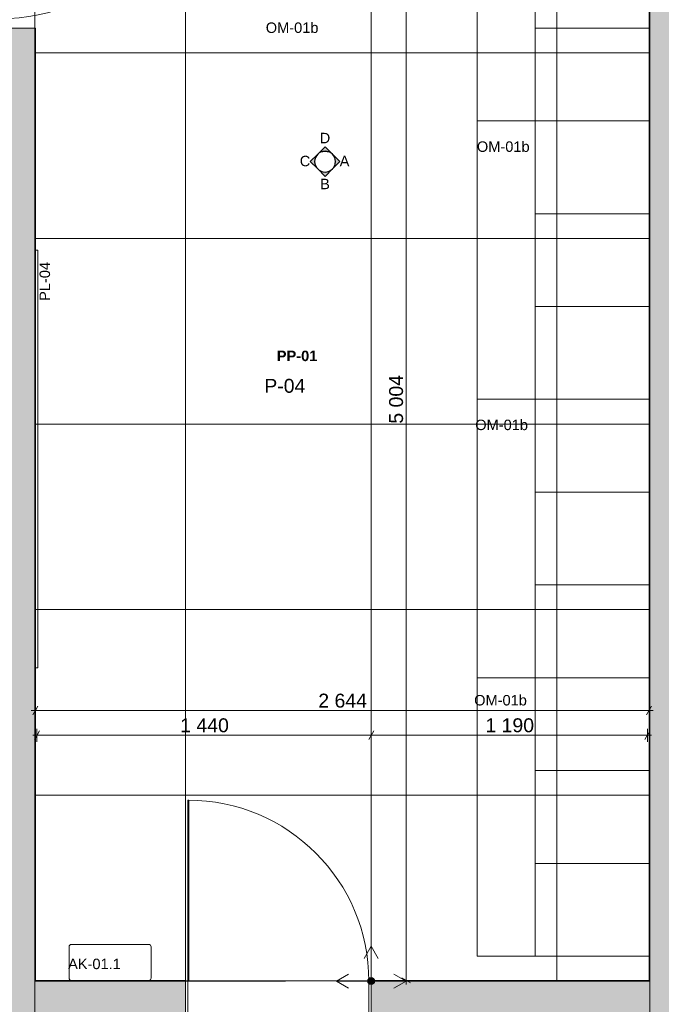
# Model space of a CAD drawing. Header units: millimetres. Extents: x -30 to 102382, y -31808 to 51594.
# Tile 54 of 172: x 39935 to 42700, y 22390 to 26633. Entities that reach past the tile are written whole.
import ezdxf
from ezdxf.enums import TextEntityAlignment as Align

# ---------------------------------------------------------------- set-up
doc = ezdxf.new("R2010")
doc.units = ezdxf.units.MM
doc.header["$MEASUREMENT"] = 0
for name, pattern in [('Dashed', [127, 63.5, -63.5]), ('tl_xref_DASH_2.5-1.25', [3750, 2500, -1250]), ('Wipeout_Contour', [1000, 0, -1000])]:
    doc.linetypes.add(name, pattern=pattern)
for name, color, linetype in [('01 Nimetused_ ruumid.AR', 7, 'Continuous'), ('01 Tähis_ avatäited.AR', 7, 'Continuous'), ('05 Sisesein proj.AR', 7, 'Continuous'), ('06 Põrand proj.AR', 7, 'Continuous'), ('40 SAN SA lõiked ja vaated', 7, 'Continuous'), ('41 SAN mõõdud ja kõrgused.SA', 7, 'Continuous'), ('42 SAN Tähis_ sanseadmed ja aksessuaarid.SA', 7, 'Continuous'), ('43 Sanitaartehnika_ peeglid.SA', 7, 'Continuous'), ('44 Sisustus_ aksessuaarid.SA', 7, 'Continuous'), ('44 Sisustus_ erimööbel tähis.SA', 7, 'Continuous'), ('44 Sisustus_ standardmööbel.SA', 7, 'Continuous'), ('47 Siseviimistlus_ põrand.SA', 7, 'Continuous'), ('47 Siseviimistlus_ sein.SA', 7, 'Continuous')]:
    doc.layers.add(name, color=color, linetype=linetype)
doc.styles.add('GENERATED_STYLE_1', font='ARIALN.TTF')
doc.styles.add('GENERATED_STYLE_2', font='arial.ttf')
doc.styles.add('GENERATED_STYLE_3', font='arial.ttf')
doc.dimstyles.new('GENERATED_STYLE__1', dxfattribs={"dimtxt": 60, "dimasz": 28.5, "dimexe": 0.18, "dimexo": 0.0625, "dimgap": 0, "dimtad": 1, "dimtih": 1, "dimtoh": 1, "dimdec": 0, "dimzin": 0, "dimdsep": 46, "dimtxsty": 'GENERATED_STYLE_3', "dimblk": 'ARROWHEAD_2', "dimblk1": 'ARROWHEAD_2', "dimblk2": 'ARROWHEAD_2', "dimcen": 0.09, "dimse1": 1, "dimse2": 1, "dimclrd": 252, "dimclre": 252, "dimclrt": 252, "dimadec": 1, "dimazin": 0, "dimtfac": 1, "dimtdec": 4, "dimtmove": 0, "dimatfit": 3, "dimfxl": 0, "dimtolj": 1, "dimtzin": 0, "dimarcsym": 0})
doc.dimstyles.new('GENERATED_STYLE__2', dxfattribs={"dimtxt": 60, "dimasz": 28.5, "dimexe": 0.18, "dimexo": 0.0625, "dimgap": 0, "dimtad": 1, "dimtih": 1, "dimtoh": 1, "dimdec": 0, "dimzin": 0, "dimdsep": 46, "dimtxsty": 'GENERATED_STYLE_3', "dimblk": 'ARROWHEAD_2', "dimblk1": 'ARROWHEAD_2', "dimblk2": 'ARROWHEAD_2', "dimcen": 0.09, "dimse1": 1, "dimse2": 1, "dimclrd": 252, "dimclre": 252, "dimclrt": 8, "dimadec": 1, "dimazin": 0, "dimtfac": 1, "dimtdec": 4, "dimtmove": 0, "dimatfit": 3, "dimfxl": 0, "dimtolj": 1, "dimtzin": 0, "dimarcsym": 0})
doc.dimstyles.new('GENERATED_STYLE__3', dxfattribs={"dimtxt": 60, "dimasz": 28.5, "dimexe": 0.18, "dimexo": 0.0625, "dimgap": 0, "dimtad": 1, "dimdec": 0, "dimzin": 0, "dimdsep": 46, "dimtxsty": 'GENERATED_STYLE_3', "dimblk": 'ARROWHEAD_2', "dimblk1": 'ARROWHEAD_2', "dimblk2": 'ARROWHEAD_2', "dimcen": 0.09, "dimse1": 1, "dimse2": 1, "dimclrd": 252, "dimclre": 252, "dimclrt": 252, "dimadec": 1, "dimazin": 0, "dimtfac": 1, "dimtdec": 4, "dimtmove": 0, "dimatfit": 3, "dimfxl": 0, "dimtolj": 1, "dimtzin": 0, "dimarcsym": 0})
doc.dimstyles.new('GENERATED_STYLE__5', dxfattribs={"dimtxt": 60, "dimasz": 28.5, "dimexe": 0.18, "dimexo": 0.0625, "dimgap": 0, "dimtad": 1, "dimdec": 0, "dimzin": 0, "dimdsep": 46, "dimtxsty": 'GENERATED_STYLE_3', "dimblk": 'ARROWHEAD_2', "dimblk1": 'ARROWHEAD_2', "dimblk2": 'ARROWHEAD_2', "dimcen": 0.09, "dimse1": 1, "dimse2": 1, "dimclrd": 8, "dimclre": 8, "dimclrt": 7, "dimadec": 1, "dimazin": 0, "dimtfac": 1, "dimtdec": 4, "dimtmove": 2, "dimatfit": 3, "dimfxl": 0, "dimtolj": 1, "dimtzin": 0, "dimarcsym": 0})

# ---------------------------------------------------------------- blocks, each defined once
blk = doc.blocks.new('RIIETUS M_127_1_2', base_point=(40403.4, 24246.2))
at = {"layer": '01 Nimetused_ ruumid.AR', "color": 7, "linetype": 'Continuous', "lineweight": 13}
for p, q in [((40699.7, 24363.5), (40107, 24363.5)), ((40107, 24363.5), (40107, 24011.5)), ((40107, 24363.5), (40699.7, 24363.5)), ((40107, 24246.2), (40107, 24363.5)), ((40699.7, 24011.5), (40699.7, 24363.5)), ((40699.7, 24363.5), (40699.7, 24246.2)), ((40699.7, 24246.2), (40107, 24246.2)), ((40107, 24246.2), (40699.7, 24246.2)), ((40107, 24128.8), (40107, 24246.2)), ((40699.7, 24246.2), (40699.7, 24128.8)), ((40699.7, 24128.8), (40107, 24128.8)), ((40107, 24128.8), (40699.7, 24128.8)), ((40107, 24011.5), (40107, 24128.8)), ((40699.7, 24128.8), (40699.7, 24011.5)), ((40107, 24011.5), (40699.7, 24011.5)), ((40699.7, 24011.5), (40107, 24011.5))]:
    blk.add_line(p, q, dxfattribs=at)
at = {"layer": '01 Nimetused_ ruumid.AR', "color": 7, "lineweight": 13, "insert": (40154, 24099.5), "char_height": 57, "attachment_point": 1, "style": 'GENERATED_STYLE_1'}
blk.add_mtext('{\\A1;\\fArial Narrow|b0|i0|c0|p0;13,3{\\A1;\\fArial Narrow|b0|i0|c0|p0;\\H0.66000x;\\S^  ;} m{\\A1;\\fArial Narrow|b0|i0|c0|p0;\\H0.66000x;\\S2^  ;}}', dxfattribs=at)
at = {"layer": '01 Nimetused_ ruumid.AR', "color": 7, "lineweight": 13, "style": 'GENERATED_STYLE_1'}
for tag, p in [('ROOM_NAME', (40107, 24452.3)), ('DUMMY_849', (40487.5, 24469.2)), ('ROOM_NUMBER', (40154, 24334.2)), ('DUMMY_850', (40264.1, 24351.8)), ('floorCode', (40154, 24216.6)), ('stFloorCovering', (40231, 24216.6)), ('DUMMY_851', (40154, 24117.1))]:
    blk.add_attdef(tag, text='', height=57, dxfattribs=at).set_placement(p, align=Align.TOP_LEFT)
blk = doc.blocks.new('Open stainless steel bin PP0279x[40]_2', base_point=(40325, 22493))
at = {"layer": '44 Sisustus_ aksessuaarid.SA', "color": 7, "linetype": 'Continuous', "lineweight": 20, "flags": 128}
blk.add_lwpolyline([(40491.5, 22493), (40158.5, 22493, -0.414214), (40148.5, 22503), (40148.5, 22638, -0.414214), (40158.5, 22648), (40491.5, 22648, -0.414214), (40501.5, 22638), (40501.5, 22503, -0.414214), (40491.5, 22493)], format="xyb", close=True, dxfattribs=at)
blk = doc.blocks.new('Simple Door Opening')
at = {"layer": '47 Siseviimistlus_ sein.SA', "color": 7, "linetype": 'Continuous', "lineweight": 13}
for p, q in [((-400, 0), (-400, -3)), ((400, 0), (400, -3))]:
    blk.add_line(p, q, dxfattribs=at)
blk = doc.blocks.new('Simple Door Opening_2')
at = {"layer": '47 Siseviimistlus_ sein.SA', "color": 7, "linetype": 'Continuous', "lineweight": 13}
for p, q in [((-450, 0), (-450, 3)), ((450, 0), (450, 3))]:
    blk.add_line(p, q, dxfattribs=at)
blk = doc.blocks.new('Lockers 26[299]_2', base_point=(42157, 24997))
at = {"layer": '44 Sisustus_ standardmööbel.SA', "color": 7, "linetype": 'Continuous', "lineweight": 20}
blk.add_line((42157, 25397), (42647, 25397), dxfattribs=at)
at = {"layer": '44 Sisustus_ standardmööbel.SA', "color": 7, "linetype": 'Continuous', "lineweight": 20, "flags": 128}
blk.add_lwpolyline([(42157, 24997), (42157, 25797), (42647, 25797), (42647, 24997)], close=True, dxfattribs=at)
blk = doc.blocks.new('Bench 26[300]_2', base_point=(41907, 26197))
at = {"layer": '44 Sisustus_ standardmööbel.SA', "color": 7, "linetype": 'Continuous', "lineweight": 20, "flags": 128}
blk.add_lwpolyline([(42157, 26197), (41907, 26197), (41907, 24997), (42157, 24997)], close=True, dxfattribs=at)
blk = doc.blocks.new('Lockers 26[301]_2', base_point=(42157, 24197))
at = {"layer": '44 Sisustus_ standardmööbel.SA', "color": 7, "linetype": 'Continuous', "lineweight": 20}
blk.add_line((42157, 24597), (42647, 24597), dxfattribs=at)
at = {"layer": '44 Sisustus_ standardmööbel.SA', "color": 7, "linetype": 'Continuous', "lineweight": 20, "flags": 128}
blk.add_lwpolyline([(42157, 24197), (42157, 24997), (42647, 24997), (42647, 24197)], close=True, dxfattribs=at)
blk = doc.blocks.new('Lockers 26[302]_2', base_point=(42157, 23397))
at = {"layer": '44 Sisustus_ standardmööbel.SA', "color": 7, "linetype": 'Continuous', "lineweight": 20}
blk.add_line((42157, 23797), (42647, 23797), dxfattribs=at)
at = {"layer": '44 Sisustus_ standardmööbel.SA', "color": 7, "linetype": 'Continuous', "lineweight": 20, "flags": 128}
blk.add_lwpolyline([(42157, 23397), (42157, 24197), (42647, 24197), (42647, 23397)], close=True, dxfattribs=at)
blk = doc.blocks.new('Bench 26[303]_2', base_point=(41907, 24997))
at = {"layer": '44 Sisustus_ standardmööbel.SA', "color": 7, "linetype": 'Continuous', "lineweight": 20, "flags": 128}
blk.add_lwpolyline([(42157, 24997), (41907, 24997), (41907, 23797), (42157, 23797)], close=True, dxfattribs=at)
blk = doc.blocks.new('Lockers 26[304]_2', base_point=(42157, 22597))
at = {"layer": '44 Sisustus_ standardmööbel.SA', "color": 7, "linetype": 'Continuous', "lineweight": 20}
blk.add_line((42157, 22997), (42647, 22997), dxfattribs=at)
at = {"layer": '44 Sisustus_ standardmööbel.SA', "color": 7, "linetype": 'Continuous', "lineweight": 20, "flags": 128}
blk.add_lwpolyline([(42157, 22597), (42157, 23397), (42647, 23397), (42647, 22597)], close=True, dxfattribs=at)
blk = doc.blocks.new('Bench 26[305]_2', base_point=(41907, 23797))
at = {"layer": '44 Sisustus_ standardmööbel.SA', "color": 7, "linetype": 'Continuous', "lineweight": 20, "flags": 128}
blk.add_lwpolyline([(42157, 23797), (41907, 23797), (41907, 22597), (42157, 22597)], close=True, dxfattribs=at)
blk = doc.blocks.new('Lockers 26[306]_2', base_point=(42157, 25797))
at = {"layer": '44 Sisustus_ standardmööbel.SA', "color": 7, "linetype": 'Continuous', "lineweight": 20}
blk.add_line((42157, 26197), (42647, 26197), dxfattribs=at)
at = {"layer": '44 Sisustus_ standardmööbel.SA', "color": 7, "linetype": 'Continuous', "lineweight": 20, "flags": 128}
blk.add_lwpolyline([(42157, 25797), (42157, 26597), (42647, 26597), (42647, 25797)], close=True, dxfattribs=at)
blk = doc.blocks.new('Bench 26[307]_2', base_point=(41907, 27397))
at = {"layer": '44 Sisustus_ standardmööbel.SA', "color": 7, "linetype": 'Continuous', "lineweight": 20, "flags": 128}
blk.add_lwpolyline([(42157, 27397), (41907, 27397), (41907, 26197), (42157, 26197)], close=True, dxfattribs=at)
blk = doc.blocks.new('Lockers 26[308]_2', base_point=(42157, 26597))
at = {"layer": '44 Sisustus_ standardmööbel.SA', "color": 7, "linetype": 'Continuous', "lineweight": 20}
blk.add_line((42157, 26997), (42647, 26997), dxfattribs=at)
at = {"layer": '44 Sisustus_ standardmööbel.SA', "color": 7, "linetype": 'Continuous', "lineweight": 20, "flags": 128}
blk.add_lwpolyline([(42157, 26597), (42157, 27397), (42647, 27397), (42647, 26597)], close=True, dxfattribs=at)
blk = doc.blocks.new('Mirror 26[587]_2', base_point=(40000, 25640.1))
at = {"layer": '43 Sanitaartehnika_ peeglid.SA', "color": 7, "linetype": 'Continuous', "lineweight": 20}
for p, q in [((40000, 25640.1), (40000, 23840.1)), ((40013, 25640.1), (40000, 25640.1)), ((40013, 23840.1), (40013, 25640.1)), ((40000, 23840.1), (40013, 23840.1))]:
    blk.add_line(p, q, dxfattribs=at)
at = {"layer": '43 Sanitaartehnika_ peeglid.SA', "color": 7, "linetype": 'Continuous', "lineweight": 20, "flags": 128}
blk.add_lwpolyline([(40000, 25640.1), (40000, 23840.1), (40013, 23840.1), (40013, 25640.1)], close=True, dxfattribs=at)
blk = doc.blocks.new('Door 26_3')
at = {"layer": '05 Sisesein proj.AR', "color": 7, "linetype": 'Continuous', "lineweight": 13}
for p, q in [((370, 0), (370, 820)), ((370, 820), (410, 820)), ((410, 820), (410, 0)), ((-450, 150), (-450, 0)), ((450, 150), (450, 0)), ((-410, 0), (-450, 0)), ((-450, 0), (-450, -40)), ((-450, 0), (-450, -40)), ((-450, 0), (-450, -40)), ((-410, -40), (-410, 0)), ((410, 0), (370, 0)), ((450, 0), (410, 0)), ((410, 0), (410, -40)), ((450, -40), (450, 0)), ((450, 0), (450, -40)), ((450, 0), (450, -40)), ((-450, -40), (-410, -40)), ((410, -40), (450, -40))]:
    blk.add_line(p, q, dxfattribs=at)
blk.add_arc((410, 0), 820, 90, 180, dxfattribs=at)
blk = doc.blocks.new('Door 26_2')
at = {"layer": '05 Sisesein proj.AR', "color": 7, "linetype": 'Continuous', "lineweight": 13}
for p, q in [((-390, 0), (-400, 0)), ((-400, 0), (-400, -190)), ((-400, 0), (-400, -190)), ((-400, 0), (-400, -190)), ((-390, -190), (-390, 0)), ((-400, -190), (-390, -190)), ((390, -190), (400, -190))]:
    blk.add_line(p, q, dxfattribs=at)
blk.add_arc((390, 0), 780, 90, 180, dxfattribs=at)
at = {"color": 254, "linetype": 'Wipeout_Contour', "lineweight": 0, "ltscale": 2520.687199}
blk.add_wipeout([(390, 780), (388, 780), (388, 0), (390, 0)], dxfattribs=at).dxf.layer = '05 Sisesein proj.AR'
at = {"layer": '05 Sisesein proj.AR', "color": 7, "linetype": 'Continuous', "lineweight": 13, "flags": 128}
blk.add_lwpolyline([(390, 780), (390, 0), (388, 0), (388, 780)], close=True, dxfattribs=at)
at = {"color": 254, "linetype": 'Wipeout_Contour', "lineweight": 0, "ltscale": 2514.903862}
blk.add_wipeout([(388, 780), (386, 780), (386, 0), (388, 0)], dxfattribs=at).dxf.layer = '05 Sisesein proj.AR'
at = {"layer": '05 Sisesein proj.AR', "color": 7, "linetype": 'Continuous', "lineweight": 13}
for p, q in [((390, 780), (386, 780)), ((386, 780), (390, 780)), ((388, 780), (388, 0)), ((390, 0), (386, 0)), ((386, 0), (390, 0)), ((400, 0), (390, 0)), ((390, 0), (390, -190)), ((400, -190), (400, 0)), ((400, 0), (400, -190)), ((400, 0), (400, -190))]:
    blk.add_line(p, q, dxfattribs=at)
at = {"layer": '05 Sisesein proj.AR', "color": 7, "linetype": 'Continuous', "lineweight": 13, "flags": 128}
blk.add_lwpolyline([(388, 780), (388, 0), (386, 0), (386, 780)], close=True, dxfattribs=at)
blk = doc.blocks.new('*D842')
at = {"layer": '41 SAN mõõdud ja kõrgused.SA', "color": 252, "linetype": 'Continuous', "lineweight": 13}
for p, q in [((39991.7, 23549.6), (40010, 23549.6)), ((40020.8, 23568.3), (39999.2, 23530.8)), ((40010, 23521.5), (40010, 23577.7)), ((40010, 23549.6), (41450, 23549.6)), ((41460.8, 23568.3), (41439.2, 23530.8)), ((41450, 23521.5), (41450, 23577.7))]:
    blk.add_line(p, q, dxfattribs=at)
at = {"layer": '41 SAN mõõdud ja kõrgused.SA', "color": 8, "lineweight": 13, "insert": (40627, 23561.6), "char_height": 60, "attachment_point": 7, "style": 'GENERATED_STYLE_3'}
blk.add_mtext('{\\A1;\\fArial|b0|i0|c0|p0;1\xa0440}', dxfattribs=at)
blk = doc.blocks.new('ARROWHEAD_2')
at = {"color": 0, "linetype": 'Continuous', "lineweight": 0}
for p, q in [((0, 0), (-1, 0)), ((-0.38, -0.66), (0.38, 0.66))]:
    blk.add_line(p, q, dxfattribs=at)
blk = doc.blocks.new('*D843')
at = {"layer": '41 SAN mõõdud ja kõrgused.SA', "color": 252, "linetype": 'Continuous', "lineweight": 13}
for p, q in [((41460.8, 23568.3), (41439.2, 23530.8)), ((41450, 23521.5), (41450, 23577.7)), ((41450, 23549.6), (42640, 23549.6)), ((42629.2, 23530.8), (42650.8, 23568.3)), ((42640, 23521.5), (42640, 23577.7)), ((42640, 23549.6), (42658.3, 23549.6))]:
    blk.add_line(p, q, dxfattribs=at)
at = {"layer": '41 SAN mõõdud ja kõrgused.SA', "color": 8, "lineweight": 13, "insert": (41942, 23561.6), "char_height": 60, "attachment_point": 7, "style": 'GENERATED_STYLE_3'}
blk.add_mtext('{\\A1;\\fArial|b0|i0|c0|p0;1\xa0190}', dxfattribs=at)
blk = doc.blocks.new('*D844')
at = {"layer": '41 SAN mõõdud ja kõrgused.SA', "color": 252, "linetype": 'Continuous', "lineweight": 13}
for p, q in [((40003, 23627.7), (40003, 23683.9)), ((42647, 23627.7), (42647, 23683.9)), ((39984.7, 23655.8), (40003, 23655.8)), ((40013.8, 23674.6), (39992.2, 23637.1)), ((40003, 23655.8), (42647, 23655.8)), ((42636.2, 23637.1), (42657.8, 23674.6)), ((42647, 23655.8), (42665.3, 23655.8))]:
    blk.add_line(p, q, dxfattribs=at)
at = {"layer": '41 SAN mõõdud ja kõrgused.SA', "color": 252, "lineweight": 13, "insert": (41222, 23667.8), "char_height": 60, "attachment_point": 7, "style": 'GENERATED_STYLE_3'}
blk.add_mtext('{\\A1;\\fArial|b0|i0|c0|p0;2\xa0644}', dxfattribs=at)
blk = doc.blocks.new('*D852')
at = {"layer": '41 SAN mõõdud ja kõrgused.SA', "color": 8, "linetype": 'Continuous', "lineweight": 13}
for p, q in [((20446.8, 30260), (20390.6, 30260)), ((20437.4, 30249.2), (20399.9, 30270.8)), ((20418.7, 30260), (20418.7, 30278.3)), ((20418.7, 24710), (20418.7, 30260)), ((20446.8, 24710), (20390.6, 24710)), ((20399.9, 24720.8), (20437.4, 24699.2)), ((20418.7, 24691.7), (20418.7, 24710))]:
    blk.add_line(p, q, dxfattribs=at)
at = {"layer": '41 SAN mõõdud ja kõrgused.SA', "color": 7, "lineweight": 13, "insert": (20345.8, 27636.3), "char_height": 60, "attachment_point": 7, "rotation": 270, "style": 'GENERATED_STYLE_3'}
blk.add_mtext('{\\A1;\\fArial|b0|i0|c0|p0;5\xa0550}', dxfattribs=at)
blk = doc.blocks.new('Label_115_2', base_point=(41137.5, 25146.6))
at = {"layer": '01 Tähis_ avatäited.AR', "color": 7, "lineweight": 13, "insert": (41043.2, 25206.7), "char_height": 45, "attachment_point": 1, "style": 'GENERATED_STYLE_2'}
blk.add_mtext('{\\A1;\\fArial|b1|i0|c0|p0;PP-01{\\A1;\\fArial|b1|i0|c0|p0;\\H0.66000x;\\S^  ;}{\\A1;\\fArial|b1|i0|c0|p0;\\H0.66000x;\\S^  ;} }', dxfattribs=at)
blk = doc.blocks.new('*D1205')
at = {"layer": '41 SAN mõõdud ja kõrgused.SA', "color": 252, "linetype": 'Continuous', "lineweight": 13}
for p, q in [((41628.1, 27497), (41571.9, 27497)), ((41618.8, 27486.2), (41581.3, 27507.8)), ((41600, 27497), (41600, 27515.3)), ((41600, 22493), (41600, 27497)), ((41628.1, 22493), (41571.9, 22493)), ((41581.3, 22503.8), (41618.8, 22482.2)), ((41600, 22474.7), (41600, 22493))]:
    blk.add_line(p, q, dxfattribs=at)
at = {"layer": '41 SAN mõõdud ja kõrgused.SA', "color": 252, "lineweight": 13, "insert": (41588, 24892.1), "char_height": 60, "attachment_point": 7, "rotation": 90, "style": 'GENERATED_STYLE_3'}
blk.add_mtext('{\\A1;\\fArial|b0|i0|c0|p0;5\xa0004}', dxfattribs=at)

msp = doc.modelspace()

# ---------------------------------------------------------------- block references
at = {"layer": '01 Nimetused_ ruumid.AR', "color": 7, "linetype": 'Continuous', "lineweight": 20}
msp.add_blockref('RIIETUS M_127_1_2', (40403.4, 24246.2), dxfattribs=at).add_auto_attribs({'ROOM_NAME': 'RIIETUS M', 'ROOM_NUMBER': '127', 'floorCode': 'F: ', 'stFloorCovering': '<Floor Finish>'})

# ---------------------------------------------------------------- next in the draw order: wipeouts: each hides what was drawn before it
at = {"color": 254, "linetype": 'Wipeout_Contour', "lineweight": 0, "ltscale": 193393.816164}
msp.add_wipeout([(42650, 22490.1), (42650, 27500), (40000, 27500), (40000, 22490.1)], dxfattribs=at).dxf.layer = '47 Siseviimistlus_ põrand.SA'

# ---------------------------------------------------------------- next in the draw order: hatches: boundary and pattern name
at = {"layer": '05 Sisesein proj.AR', "linetype": 'Continuous', "lineweight": 13}
for points in [[(42650, 27500), (42650, 20080), (42890, 20080), (42890, 27500)], [(39810, 22300), (40000, 22300), (40000, 26597), (39810, 26597)], [(40000, 22300), (40650, 22300), (40650, 22490), (40000, 22490)], [(42650, 22490), (41450, 22490), (41450, 22300), (42650, 22300)]]:
    msp.add_hatch(color=252, dxfattribs=at).paths.add_polyline_path(points)
at = {"layer": '40 SAN SA lõiked ja vaated', "linetype": 'Continuous', "lineweight": 30}
for points in [[(41219.5, 26053.2), (41187.6, 26021.4), (41219.5, 25989.6, -0.414214)], [(41283.1, 26053.2), (41251.3, 26085), (41219.5, 26053.2, -0.414214)], [(41283.1, 25989.6), (41314.9, 26021.4), (41283.1, 26053.2, -0.414214)], [(41219.5, 25989.6), (41251.3, 25957.7), (41283.1, 25989.6, -0.414214)]]:
    msp.add_hatch(color=7, dxfattribs=at).paths.add_polyline_path(points)
at = {"layer": '47 Siseviimistlus_ põrand.SA', "linetype": 'Continuous', "lineweight": 13}
h = msp.add_hatch(dxfattribs=at)
h.set_pattern_fill('80_Siseviim__ker_plaat_5_08', color=253, style=0, pattern_type=2)
h.set_pattern_definition([(90, (41450, 22490.1), (-800, 0), []), (180, (41450, 22490.1), (0, 800), [])])
h.paths.add_polyline_path([(42650, 22490.1), (42650, 27500), (40000, 27500), (40000, 22490.1)])
at = {"layer": '47 Siseviimistlus_ sein.SA', "linetype": 'Continuous', "lineweight": 13}
for points in [[(42647, 22493), (42650, 22493), (42650, 27500), (42647, 27497)], [(40000, 26597), (40000, 22493), (40003, 22493), (40003, 26597)], [(40000, 22493), (40000, 22490), (40003, 22493)], [(40003, 22493), (40000, 22490), (40650, 22490), (40650, 22493)], [(41450, 22493), (41450, 22490), (42647, 22490), (42647, 22493)], [(42650, 22493), (42647, 22493), (42650, 22490)], [(42647, 22490), (42650, 22490), (42647, 22493)]]:
    msp.add_hatch(color=252, dxfattribs=at).paths.add_polyline_path(points)

# ---------------------------------------------------------------- next in the draw order: linework, layer by layer
at = {"layer": '05 Sisesein proj.AR', "color": 7, "linetype": 'Continuous', "lineweight": 20}
for p, q in [((40000, 26597), (39850, 26597)), ((40650, 22490), (40650, 22300)), ((41450, 22490), (41450, 22300))]:
    msp.add_line(p, q, dxfattribs=at)
at = {"layer": '05 Sisesein proj.AR', "color": 7, "linetype": 'Continuous', "lineweight": 20, "flags": 128}
for points in [[(42650, 27500), (42650, 22490)], [(40000, 22490), (40000, 26597)], [(40650, 22490), (40000, 22490)], [(42650, 22490), (41450, 22490)]]:
    msp.add_lwpolyline(points, dxfattribs=at)
at = {"layer": '06 Põrand proj.AR', "color": 7, "linetype": 'Continuous', "lineweight": 20, "flags": 128}
msp.add_lwpolyline([(40000, 20080), (42650, 20080), (42650, 27500), (40000, 27500)], close=True, dxfattribs=at)
at = {"layer": '42 SAN Tähis_ sanseadmed ja aksessuaarid.SA', "color": 11, "linetype": 'Continuous', "lineweight": 13}
for q in [(41548, 22520), (41548, 22460)]:
    msp.add_line((41600, 22490), q, dxfattribs=at)
at = {"layer": '47 Siseviimistlus_ põrand.SA', "color": 253, "linetype": 'tl_xref_DASH_2.5-1.25', "lineweight": 13, "flags": 128}
msp.add_lwpolyline([(42650, 22490.1), (42650, 27500), (40000, 27500), (40000, 22490.1)], close=True, dxfattribs=at)
at = {"layer": '47 Siseviimistlus_ sein.SA', "color": 7, "linetype": 'Continuous', "lineweight": 20}
for p, q in [((40003, 26597), (40000, 26597)), ((40649.9, 22493), (40649.9, 22490)), ((40650, 22493), (40650, 22490)), ((41450, 22493), (41450, 22490)), ((41450, 22493), (41450, 22490))]:
    msp.add_line(p, q, dxfattribs=at)
at = {"layer": '47 Siseviimistlus_ sein.SA', "color": 7, "linetype": 'Continuous', "lineweight": 20, "flags": 128}
for points in [[(42647, 27497), (42647, 22493)], [(42650, 22493), (42650, 27500)], [(40000, 26597), (40000, 22490)], [(40003, 22493), (40003, 26597)], [(40000, 22490), (40003, 22490)], [(40650, 22493), (40003, 22493)], [(40003, 22490), (40650, 22490)], [(42647, 22493), (41450, 22493)], [(41450, 22490), (42650, 22490)], [(42650, 22490), (42650, 22493)]]:
    msp.add_lwpolyline(points, dxfattribs=at)

# ---------------------------------------------------------------- next in the draw order: block references
at = {"layer": '01 Tähis_ avatäited.AR', "color": 7, "linetype": 'Continuous', "lineweight": 13}
msp.add_blockref('Label_115_2', (41137.5, 25146.6), dxfattribs=at)
at = {"layer": '05 Sisesein proj.AR', "color": 7, "linetype": 'Continuous', "lineweight": 13, "xscale": -1, "zscale": 1000, "rotation": 270}
msp.add_blockref('Door 26_3', (39850, 27047), dxfattribs=at)
at = {"layer": '43 Sanitaartehnika_ peeglid.SA', "color": 7, "linetype": 'Continuous', "lineweight": 20}
msp.add_blockref('Mirror 26[587]_2', (40000, 25640.1), dxfattribs=at)
at = {"layer": '44 Sisustus_ aksessuaarid.SA', "color": 7, "linetype": 'Dashed', "lineweight": 20}
msp.add_blockref('Open stainless steel bin PP0279x[40]_2', (40325, 22493), dxfattribs=at)
at = {"layer": '44 Sisustus_ standardmööbel.SA', "color": 7, "linetype": 'Continuous', "lineweight": 20}
for name, p in [('Bench 26[307]_2', (41907, 27397)), ('Lockers 26[308]_2', (42157, 26597)), ('Lockers 26[306]_2', (42157, 25797)), ('Bench 26[300]_2', (41907, 26197)), ('Lockers 26[299]_2', (42157, 24997)), ('Bench 26[303]_2', (41907, 24997)), ('Lockers 26[301]_2', (42157, 24197)), ('Lockers 26[302]_2', (42157, 23397)), ('Bench 26[305]_2', (41907, 23797)), ('Lockers 26[304]_2', (42157, 22597))]:
    msp.add_blockref(name, p, dxfattribs=at)
at = {"layer": '47 Siseviimistlus_ sein.SA', "color": 7, "linetype": 'Continuous', "lineweight": 13, "xscale": -1, "zscale": 1000, "rotation": 90}
msp.add_blockref('Simple Door Opening_2', (40003, 27047), dxfattribs=at)
at = {"layer": '47 Siseviimistlus_ sein.SA', "color": 7, "linetype": 'Continuous', "lineweight": 13, "zscale": 1000}
for p in [(41049.9, 22493), (41050, 22493), (41050, 22493)]:
    msp.add_blockref('Simple Door Opening', p, dxfattribs=at)

# ---------------------------------------------------------------- next in the draw order: texts
at = {"layer": '40 SAN SA lõiked ja vaated', "color": 7, "lineweight": 13, "char_height": 45, "style": 'GENERATED_STYLE_3'}
for s, insert, attachment_point in [('{\\A1;\\fArial|b0|i0|c0|p0;D}', (41273.6, 26100.4), 9), ('{\\A1;\\fArial|b0|i0|c0|p0;A}', (41356.1, 26023.9), 6), ('{\\A1;\\fArial|b0|i0|c0|p0;B}', (41271.9, 25947.5), 3)]:
    msp.add_mtext(s, dxfattribs=dict(at, insert=insert, attachment_point=attachment_point))
at = {"layer": '42 SAN Tähis_ sanseadmed ja aksessuaarid.SA', "color": 134, "linetype": 'Continuous', "lineweight": 13, "char_height": 45, "attachment_point": 4, "style": 'GENERATED_STYLE_3'}
for s, insert in [('{\\A1;\\fArial|b0|i0|c0|p0;OM-01b}', (41905.5, 26085.6)), ('{\\A1;\\fArial|b0|i0|c0|p0;OM-01b}', (41898.4, 24886.6)), ('{\\A1;\\fArial|b0|i0|c0|p0;OM-01b}', (41893.7, 23700.1)), ('{\\A1;\\fArial|b0|i0|c0|p0;AK-01.1}', (40144, 22563.8))]:
    msp.add_mtext(s, dxfattribs=dict(at, insert=insert))
at = {"layer": '42 SAN Tähis_ sanseadmed ja aksessuaarid.SA', "color": 134, "linetype": 'Continuous', "lineweight": 13, "insert": (40044, 25421.2), "char_height": 45, "attachment_point": 4, "rotation": 90, "style": 'GENERATED_STYLE_3'}
msp.add_mtext('{\\A1;\\fArial|b0|i0|c0|p0;PL-04}', dxfattribs=at)
at = {"layer": '42 SAN Tähis_ sanseadmed ja aksessuaarid.SA', "color": 11, "linetype": 'Continuous', "lineweight": 13, "insert": (40989.3, 25054.8), "char_height": 60, "attachment_point": 4, "style": 'GENERATED_STYLE_3'}
msp.add_mtext('{\\A1;\\fArial|b0|i0|c0|p0;P-04}', dxfattribs=at)
at = {"layer": '44 Sisustus_ erimööbel tähis.SA', "color": 11, "linetype": 'Continuous', "lineweight": 13, "insert": (40995.7, 26598.1), "char_height": 45, "attachment_point": 4, "style": 'GENERATED_STYLE_3'}
msp.add_mtext('{\\A1;\\fArial|b0|i0|c0|p0;OM-01b}', dxfattribs=at)

# ---------------------------------------------------------------- next in the draw order: dimensions: what is measured, and where the dimension line sits
at = {"layer": '41 SAN mõõdud ja kõrgused.SA', "color": 8, "linetype": 'Continuous', "lineweight": 13}
dim = msp.add_linear_dim(base=(20418.7, 30260), p1=(21030, 24710), p2=(47585, 30260), angle=90, dimstyle='GENERATED_STYLE__5', dxfattribs=at)
dim.commit()
dim.dimension.update_dxf_attribs({"geometry": '*D852', "text_midpoint": (20375.8, 27533.4), "dimtype": 160, "text_rotation": 270})
at = {"layer": '41 SAN mõõdud ja kõrgused.SA', "color": 252, "linetype": 'Continuous', "lineweight": 13}
dim = msp.add_linear_dim(base=(42647, 23655.8), p1=(40003, 24995), p2=(42647, 24995), dimstyle='GENERATED_STYLE__1', dxfattribs=at)
dim.commit()
dim.dimension.update_dxf_attribs({"geometry": '*D844', "text_midpoint": (41322.6, 23697.8), "dimtype": 160})

# ---------------------------------------------------------------- next in the draw order: block references
at = {"layer": '05 Sisesein proj.AR', "color": 7, "linetype": 'Continuous', "lineweight": 13, "xscale": -1, "zscale": 1000}
msp.add_blockref('Door 26_2', (41050, 22490), dxfattribs=at)

# ---------------------------------------------------------------- next in the draw order: wipeouts: each hides what was drawn before it
at = {"color": 254, "linetype": 'Wipeout_Contour', "lineweight": 0, "ltscale": 682818.522324}
msp.add_wipeout([(41296.3, 26021.4), (41296.3, 26021.4), (41287.7, 26047.8), (41265.2, 26064.2), (41237.4, 26064.2), (41214.9, 26047.8), (41206.3, 26021.4), (41206.3, 26021.4), (41206.3, 26021.4), (41214.9, 25994.9), (41237.4, 25978.6), (41265.2, 25978.6), (41287.7, 25994.9)], dxfattribs=at).dxf.layer = '40 SAN SA lõiked ja vaated'

# ---------------------------------------------------------------- next in the draw order: hatches: boundary and pattern name
at = {"layer": '42 SAN Tähis_ sanseadmed ja aksessuaarid.SA', "linetype": 'Continuous', "lineweight": 13}
msp.add_hatch(color=11, dxfattribs=at).paths.add_polyline_path([(41435, 22490), (41436.1, 22484.3), (41439.4, 22479.4), (41444.3, 22476.2), (41450, 22475), (41455.7, 22476.2), (41460.6, 22479.4), (41463.9, 22484.3), (41465, 22490), (41463.9, 22495.8), (41460.6, 22500.6), (41455.7, 22503.9), (41450, 22505), (41444.3, 22503.9), (41439.4, 22500.6), (41436.1, 22495.8)])
msp.add_hatch(color=11, dxfattribs=at).paths.add_polyline_path([(41435, 22490), (41436.1, 22484.3), (41439.4, 22479.4), (41444.3, 22476.2), (41450, 22475), (41455.7, 22476.2), (41460.6, 22479.4), (41463.9, 22484.3), (41465, 22490), (41463.9, 22495.8), (41460.6, 22500.6), (41455.7, 22503.9), (41450, 22505), (41444.3, 22503.9), (41439.4, 22500.6), (41436.1, 22495.8)])

# ---------------------------------------------------------------- next in the draw order: linework, layer by layer
at = {"layer": '40 SAN SA lõiked ja vaated', "color": 7, "linetype": 'Continuous', "lineweight": 30}
for p, q in [((41219.5, 26053.2), (41187.6, 26021.4)), ((41251.3, 26085), (41219.5, 26053.2)), ((41283.1, 26053.2), (41251.3, 26085)), ((41314.9, 26021.4), (41283.1, 26053.2)), ((41187.6, 26021.4), (41219.5, 25989.6)), ((41283.1, 25989.6), (41314.9, 26021.4)), ((41219.5, 25989.6), (41251.3, 25957.7)), ((41251.3, 25957.7), (41283.1, 25989.6))]:
    msp.add_line(p, q, dxfattribs=at)
at = {"layer": '40 SAN SA lõiked ja vaated', "color": 7, "linetype": 'Continuous', "lineweight": 30, "flags": 128}
msp.add_lwpolyline([(41296.3, 26021.4, 1), (41206.3, 26021.4, 1)], format="xyb", close=True, dxfattribs=at)
at = {"layer": '42 SAN Tähis_ sanseadmed ja aksessuaarid.SA', "color": 11, "linetype": 'Continuous', "lineweight": 13}
for p, q in [((41450, 22640), (41420, 22588.1)), ((41450, 22640), (41420, 22588.1)), ((41450, 22490), (41450, 22640)), ((41450, 22640), (41480, 22588.1)), ((41450, 22490), (41450, 22640)), ((41450, 22640), (41480, 22588.1)), ((41300, 22490), (41352, 22520)), ((41450, 22490), (41300, 22490)), ((41300, 22490), (41352, 22460)), ((41435, 22490), (41300, 22490)), ((41450, 22490), (41600, 22490)), ((41465, 22490), (41600, 22490))]:
    msp.add_line(p, q, dxfattribs=at)
msp.add_circle((41450, 22490), 15, dxfattribs=at)
msp.add_circle((41450, 22490), 15, dxfattribs=at)

# ---------------------------------------------------------------- next in the draw order: texts
at = {"layer": '40 SAN SA lõiked ja vaated', "color": 7, "lineweight": 13, "insert": (41187.6, 26023.6), "char_height": 45, "attachment_point": 6, "style": 'GENERATED_STYLE_3'}
msp.add_mtext('{\\A1;\\fArial|b0|i0|c0|p0;C}', dxfattribs=at)

# ---------------------------------------------------------------- next in the draw order: dimensions: what is measured, and where the dimension line sits
at = {"layer": '41 SAN mõõdud ja kõrgused.SA', "color": 252, "linetype": 'Continuous', "lineweight": 13}
dim = msp.add_linear_dim(base=(41600, 27497), p1=(41325, 22493), p2=(41325, 27497), angle=90, dimstyle='GENERATED_STYLE__3', dxfattribs=at)
dim.commit()
dim.dimension.update_dxf_attribs({"geometry": '*D1205', "text_midpoint": (41558, 24992.7), "dimtype": 160, "text_rotation": 90})
for base, p1, p2, picture, middle in [((41450, 23549.6), (40010, 21190), (41450, 22140), '*D842', (40727.6, 23591.6)), ((42640, 23549.6), (41450, 22140), (42640, 21190), '*D843', (42042.6, 23591.6))]:
    dim = msp.add_linear_dim(base=base, p1=p1, p2=p2, dimstyle='GENERATED_STYLE__2', dxfattribs=at)
    dim.commit()
    dim.dimension.update_dxf_attribs({"geometry": picture, "text_midpoint": middle, "dimtype": 160})

doc.saveas('drawing.dxf')
